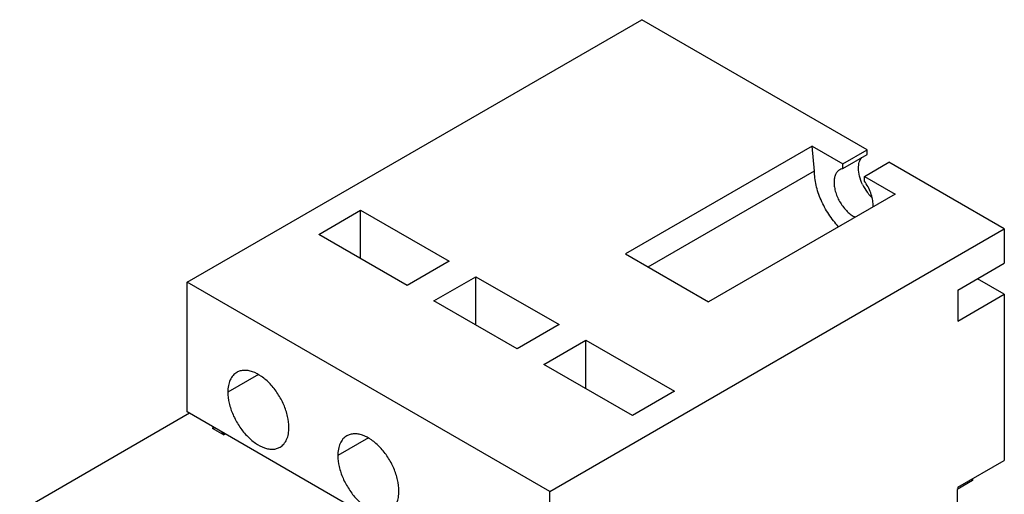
# Model space of a CAD drawing. Header units: millimetres. Extents: x 13 to 102, y 24 to 137.
# Tile 4 of 4: x 17 to 102, y 96 to 137. Entities that reach past the tile are written whole.
import ezdxf

# ---------------------------------------------------------------- set-up
doc = ezdxf.new("R2010")
doc.units = ezdxf.units.MM
doc.header["$LTSCALE"] = 10.491596
doc.layers.add('00_COMPONENTS', color=7, linetype='CONTINUOUS')

msp = doc.modelspace()

# ---------------------------------------------------------------- linework, layer by layer
at = {"layer": '00_COMPONENTS', "color": 7, "linetype": 'Continuous'}
for p, q in [((31.446, 114.699), (70.902, 137.479)), ((90.47, 126.182), (70.902, 137.479)), ((85.68, 126.498), (69.487, 117.15)), ((85.893, 124.339), (85.68, 126.498)), ((85.68, 126.498), (88.349, 124.957)), ((88.349, 124.957), (90.47, 126.182)), ((88.349, 124.549), (90.47, 125.774)), ((90.47, 125.774), (90.47, 126.182)), ((88.349, 124.549), (88.349, 124.957)), ((90.225, 123.874), (92.346, 125.099)), ((102.369, 119.313), (92.346, 125.099)), ((71.459, 116.011), (85.893, 124.344)), ((90.225, 123.466), (90.225, 123.874)), ((90.225, 123.874), (92.895, 122.333)), ((92.895, 122.333), (76.702, 112.984)), ((42.866, 118.843), (46.507, 120.946)), ((46.507, 116.741), (46.507, 120.946)), ((46.507, 120.946), (54.179, 116.516)), ((50.538, 114.414), (42.866, 118.843)), ((62.912, 96.533), (102.369, 119.313)), ((102.369, 119.313), (102.369, 116.332)), ((69.487, 117.15), (76.702, 112.984)), ((54.179, 116.516), (50.538, 114.414)), ((98.338, 114.005), (102.369, 116.332)), ((31.446, 103.432), (31.446, 114.699)), ((62.912, 96.533), (31.446, 114.699)), ((52.871, 113.066), (56.513, 115.169)), ((56.513, 110.964), (56.513, 115.169)), ((56.513, 115.169), (63.725, 111.005)), ((102.369, 113.638), (100.035, 114.985)), ((98.338, 114.005), (98.338, 111.311)), ((60.084, 108.902), (52.871, 113.066)), ((98.338, 111.311), (102.369, 113.638)), ((102.369, 113.638), (102.369, 99.226)), ((63.725, 111.005), (60.084, 108.902)), ((62.417, 107.555), (66.059, 109.658)), ((66.059, 105.453), (66.059, 109.658)), ((66.059, 109.658), (73.731, 105.228)), ((70.089, 103.126), (62.417, 107.555)), ((37.633, 106.677), (34.981, 105.146)), ((73.731, 105.228), (70.089, 103.126)), ((62.912, 85.265), (31.446, 103.432)), ((31.658, 103.309), (16.915, 94.797)), ((33.628, 102.009), (33.633, 102.011)), ((33.628, 102.009), (34.638, 101.426)), ((33.769, 102.09), (33.633, 102.012)), ((34.779, 101.507), (34.638, 101.426)), ((47.179, 101.166), (44.527, 99.635)), ((98.338, 96.899), (102.369, 99.226)), ((99.611, 97.471), (98.267, 96.696)), ((99.611, 97.634), (99.611, 97.471)), ((98.267, 96.696), (98.267, 83.632)), ((98.338, 96.899), (98.338, 96.736)), ((62.912, 85.265), (62.912, 96.533))]:
    msp.add_line(p, q, dxfattribs=at)
for centre, radius, start, end in [((93.782, 124.97), 4.126, 205.72917, 216.62809), ((88.901, 121.392), 2.083, 355.39539, 0.06956)]:
    msp.add_arc(centre, radius, start, end, dxfattribs=at)
for points, knots in [([(89.711, 124.579), (89.711, 124.671), (89.722, 124.849), (89.79, 125.17), (89.898, 125.389), (89.997, 125.502)], [0, 0, 0, 0, 0.281967, 0.542088, 1, 1, 1, 1]), ([(87.991, 119.5), (87.674, 119.835), (87.097, 120.573), (86.436, 121.794), (86.07, 122.876), (85.919, 123.728), (85.892, 124.14), (85.893, 124.339)], [0, 0, 0, 0, 0.256853, 0.51875, 0.770695, 0.888965, 1, 1, 1, 1]), ([(88.088, 124.453), (88.008, 124.408), (87.86, 124.283), (87.702, 124.025), (87.608, 123.707), (87.59, 123.476), (87.59, 123.354)], [0, 0, 0, 0, 0.217837, 0.450934, 0.710264, 1, 1, 1, 1]), ([(88.349, 124.549), (88.326, 124.545), (88.235, 124.524), (88.148, 124.488), (88.088, 124.453)], [0, 0, 0, 0, 0.254244, 1, 1, 1, 1]), ([(90.065, 123.178), (89.954, 123.407), (89.783, 123.864), (89.711, 124.349), (89.711, 124.579)], [0, 0, 0, 0, 0.524763, 1, 1, 1, 1]), ([(87.59, 123.354), (87.59, 123.212), (87.618, 122.916), (87.766, 122.31), (88.108, 121.573), (88.605, 120.937), (89.07, 120.542), (89.315, 120.394), (89.439, 120.335)], [0, 0, 0, 0, 0.115424, 0.240438, 0.505897, 0.76811, 0.889278, 1, 1, 1, 1]), ([(90.984, 121.395), (90.984, 121.565), (90.945, 121.921), (90.792, 122.451), (90.553, 122.978), (90.342, 123.309), (90.225, 123.466)], [0, 0, 0, 0, 0.227748, 0.476346, 0.737172, 1, 1, 1, 1]), ([(90.907, 122.017), (90.868, 122.053), (90.711, 122.207), (90.569, 122.375), (90.47, 122.508)], [0, 0, 0, 0, 0.243867, 1, 1, 1, 1]), ([(35.758, 106.863), (35.634, 106.792), (35.403, 106.597), (35.156, 106.194), (35.01, 105.698), (34.981, 105.336), (34.981, 105.146)], [0, 0, 0, 0, 0.217784, 0.450919, 0.71031, 1, 1, 1, 1]), ([(40.285, 102.085), (40.285, 102.405), (40.195, 103.079), (39.86, 104.069), (39.344, 105.022), (38.689, 105.861), (37.948, 106.517), (37.277, 106.884), (36.752, 107.024), (36.391, 107.05), (36.054, 107.001), (35.85, 106.916), (35.758, 106.863)], [0, 0, 0, 0, 0.128695, 0.270283, 0.417442, 0.561784, 0.695453, 0.812714, 0.864676, 0.912511, 0.957138, 1, 1, 1, 1]), ([(34.981, 105.146), (34.981, 104.826), (35.071, 104.152), (35.406, 103.162), (35.922, 102.209), (36.577, 101.37), (37.318, 100.714), (37.989, 100.347), (38.514, 100.207), (38.875, 100.181), (39.212, 100.23), (39.416, 100.315), (39.508, 100.368)], [0, 0, 0, 0, 0.128695, 0.270283, 0.417442, 0.561784, 0.695453, 0.812714, 0.864676, 0.912511, 0.957138, 1, 1, 1, 1]), ([(33.633, 102.011), (33.661, 102.028), (33.724, 102.052), (33.791, 102.059), (33.825, 102.058)], [0, 0, 0, 0, 0.486978, 1, 1, 1, 1]), ([(34.44, 101.703), (34.459, 101.682), (34.532, 101.595), (34.595, 101.5), (34.638, 101.426)], [0, 0, 0, 0, 0.246091, 1, 1, 1, 1]), ([(39.508, 100.368), (39.632, 100.439), (39.863, 100.634), (40.11, 101.037), (40.256, 101.533), (40.285, 101.895), (40.285, 102.085)], [0, 0, 0, 0, 0.217784, 0.450919, 0.71031, 1, 1, 1, 1]), ([(45.304, 101.352), (45.18, 101.28), (44.949, 101.086), (44.702, 100.683), (44.556, 100.186), (44.527, 99.825), (44.527, 99.635)], [0, 0, 0, 0, 0.217784, 0.450919, 0.71031, 1, 1, 1, 1]), ([(49.831, 96.573), (49.831, 96.894), (49.741, 97.568), (49.406, 98.557), (48.89, 99.511), (48.235, 100.35), (47.494, 101.006), (46.823, 101.373), (46.298, 101.513), (45.937, 101.539), (45.6, 101.49), (45.396, 101.405), (45.304, 101.352)], [0, 0, 0, 0, 0.128695, 0.270283, 0.417442, 0.561784, 0.695453, 0.812714, 0.864676, 0.912511, 0.957138, 1, 1, 1, 1]), ([(44.527, 99.635), (44.527, 99.315), (44.617, 98.641), (44.952, 97.651), (45.467, 96.698), (46.123, 95.859), (46.864, 95.202), (47.535, 94.835), (48.06, 94.696), (48.421, 94.669), (48.758, 94.719), (48.962, 94.803), (49.054, 94.857)], [0, 0, 0, 0, 0.128695, 0.270283, 0.417442, 0.561784, 0.695453, 0.812714, 0.864676, 0.912511, 0.957138, 1, 1, 1, 1]), ([(49.054, 94.857), (49.178, 94.928), (49.409, 95.123), (49.656, 95.526), (49.802, 96.022), (49.831, 96.383), (49.831, 96.573)], [0, 0, 0, 0, 0.217784, 0.450919, 0.71031, 1, 1, 1, 1])]:
    msp.add_open_spline(points, degree=3, knots=knots, dxfattribs=at)

doc.saveas('drawing.dxf')
